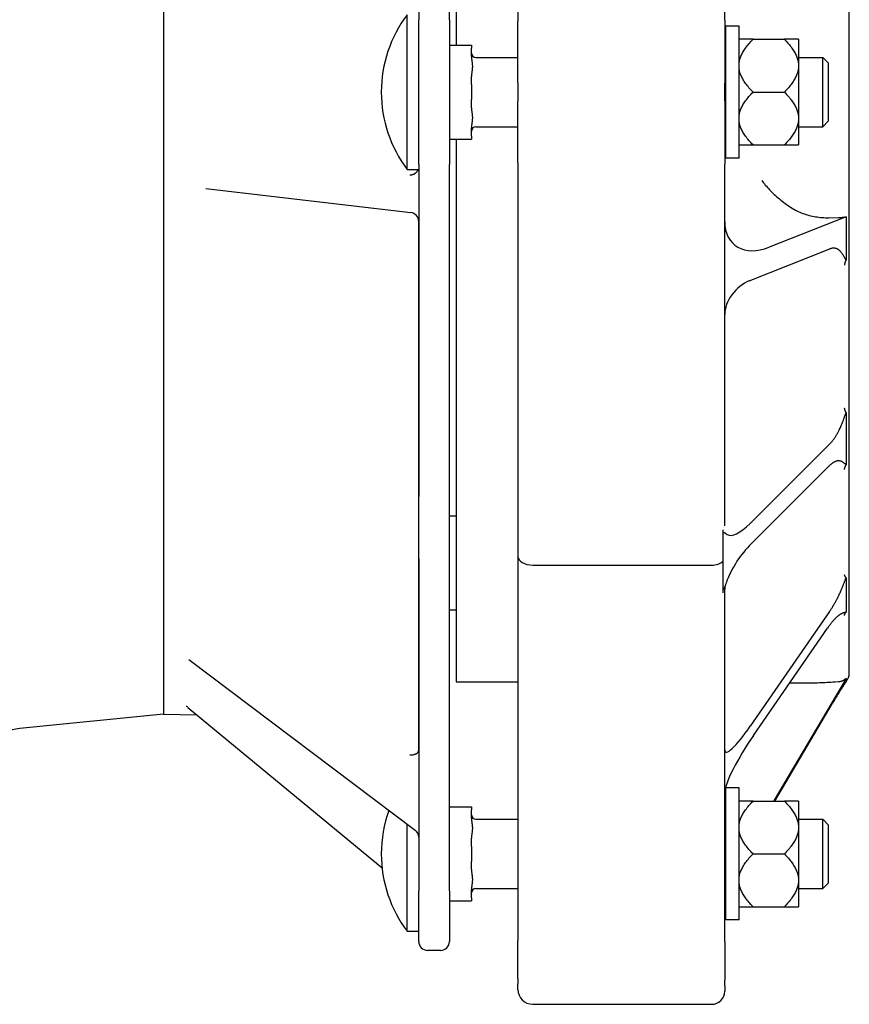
# Model space of a CAD drawing. Header units: millimetres. Extents: x -128 to 4212, y -144 to 1128.
# Tile 8 of 12: x 700 to 889, y 710 to 934. Entities that reach past the tile are written whole.
import ezdxf

# ---------------------------------------------------------------- set-up
doc = ezdxf.new("R2010")
doc.units = ezdxf.units.MM
doc.layers.add('DETAIL', color=2, linetype='Continuous')

msp = doc.modelspace()

# ---------------------------------------------------------------- linework, layer by layer
at = {"layer": 'DETAIL'}
for p, q in [((798.09, 934), (798.09, 1099.01)), ((733.09, 1058.89), (733.09, 776.19)), ((799.62, 1051.54), (799.62, 928.21)), ((888.92, 785.47), (888.92, 1049.61)), ((813.62, 1023.02), (813.62, 933.69)), ((860.62, 933.92), (860.62, 1016.23)), ((791.09, 1009.41), (791.09, 934)), ((788.48, 899.94), (788.48, 935.14)), ((791.09, 901.08), (791.09, 934)), ((798.09, 934), (798.09, 901.08)), ((813.62, 919.54), (813.62, 933.69)), ((860.62, 933.92), (860.62, 919.54)), ((860.87, 902.54), (860.87, 932.54)), ((863.87, 932.54), (860.87, 932.54)), ((863.87, 902.54), (863.87, 932.54)), ((867.07, 929.54), (863.87, 929.54)), ((867.07, 929.54), (874.17, 929.54)), ((877.37, 929.54), (874.17, 929.54)), ((877.37, 929.54), (877.37, 923.92)), ((798.09, 928.21), (803.09, 928.21)), ((803.09, 928.21), (803.09, 927.51)), ((803.09, 925.64), (803.09, 927.51)), ((804.09, 925.39), (813.62, 925.39)), ((860.62, 925.39), (860.87, 925.39)), ((877.37, 925.39), (882.87, 925.39)), ((882.87, 909.69), (882.87, 925.39)), ((884.09, 924.17), (882.87, 925.39)), ((884.09, 924.17), (884.09, 910.91)), ((877.37, 923.92), (877.37, 923.16)), ((877.37, 923.16), (877.37, 911.92)), ((803.09, 919.24), (803.09, 921.11)), ((813.62, 919.54), (813.62, 915.54)), ((860.62, 915.54), (860.62, 919.54)), ((803.09, 919.24), (803.09, 915.84)), ((867.07, 917.54), (874.17, 917.54)), ((803.09, 913.97), (803.09, 915.84)), ((813.62, 901.39), (813.62, 915.54)), ((860.62, 915.54), (860.62, 901.16)), ((877.37, 911.92), (877.37, 911.16)), ((877.37, 911.16), (877.37, 905.55)), ((884.09, 910.91), (882.87, 909.69)), ((803.09, 907.57), (803.09, 909.44)), ((804.09, 909.69), (813.62, 909.69)), ((860.62, 909.69), (860.87, 909.69)), ((877.37, 909.69), (882.87, 909.69)), ((798.09, 906.87), (803.09, 906.87)), ((799.62, 906.87), (799.62, 783.54)), ((803.09, 907.57), (803.09, 906.87)), ((863.87, 905.55), (867.07, 905.55)), ((867.07, 905.55), (874.17, 905.55)), ((874.17, 905.55), (877.37, 905.55)), ((863.87, 902.54), (860.87, 902.54)), ((788.48, 899.94), (791.09, 899.94)), ((791.09, 901.08), (791.09, 825.68)), ((798.09, 736.07), (798.09, 901.08)), ((813.62, 901.39), (813.62, 812.06)), ((860.62, 819.02), (860.62, 901.16)), ((742.72, 895.61), (789.32, 890.16)), ((791.06, 888.48), (791.06, 767.83)), ((888.18, 889.21), (870.72, 882.29)), ((884.28, 889.01), (886.49, 889.04)), ((888.15, 889.21), (888.18, 889.21)), ((888.18, 889.21), (888.18, 886.29)), ((888.18, 886.29), (888.18, 879.36)), ((866.2, 874.66), (884.53, 881.92)), ((888.18, 844.74), (888.18, 838.85)), ((884.41, 837.51), (866.41, 819.55)), ((888.18, 838.85), (888.18, 832.85)), ((866.62, 814.91), (884.29, 832.54)), ((798.09, 821.24), (799.62, 821.24)), ((860.2, 818.09), (860.2, 817.31)), ((860.2, 817.31), (860.2, 810.93)), ((791.09, 811.48), (791.09, 736.07)), ((813.62, 812.06), (813.62, 724.74)), ((817.02, 810.07), (857.62, 810.07)), ((860.2, 810.93), (860.2, 804.41)), ((888.18, 807.19), (888.18, 803.4)), ((860.2, 804.41), (860.2, 803.77)), ((860.62, 724.5), (860.62, 804.63)), ((888.18, 803.4), (888.18, 799.34)), ((798.09, 799.89), (799.62, 799.89)), ((884.41, 799.5), (866.41, 773.45)), ((867.12, 771.34), (884, 795.77)), ((738.89, 788.59), (738.89, 788.59)), ((738.89, 788.59), (790.29, 749.82)), ((799.62, 783.54), (813.62, 783.54)), ((888.18, 784.32), (871.82, 756.62)), ((885.63, 783.54), (886.49, 783.59)), ((888.15, 784.31), (888.18, 784.32)), ((888.18, 784.32), (888.18, 784.08)), ((888.18, 784.08), (888.18, 783.57)), ((738.68, 777.73), (782.76, 741.31)), ((871.99, 756.44), (885.05, 778.54)), ((733.09, 776.19), (700.45, 772.93)), ((733.09, 776.19), (740.71, 776.06)), ((789.06, 766.93), (789.09, 766.93)), ((860.87, 729.45), (860.87, 759.45)), ((863.87, 759.45), (860.87, 759.45)), ((863.87, 729.45), (863.87, 759.45)), ((867.07, 756.44), (863.87, 756.44)), ((867.07, 756.44), (874.17, 756.44)), ((877.37, 756.44), (874.17, 756.44)), ((877.37, 756.44), (877.37, 750.83)), ((798.09, 755.12), (803.09, 755.12)), ((803.09, 755.12), (803.09, 754.42)), ((803.09, 752.55), (803.09, 754.42)), ((804.09, 752.3), (813.62, 752.3)), ((860.62, 752.3), (860.87, 752.3)), ((877.37, 752.3), (882.87, 752.3)), ((882.87, 736.6), (882.87, 752.3)), ((884.09, 751.08), (882.87, 752.3)), ((788.48, 726.85), (788.48, 751.19)), ((877.37, 750.83), (877.37, 750.07)), ((877.37, 750.07), (877.37, 738.83)), ((884.09, 751.08), (884.09, 737.82)), ((803.09, 746.15), (803.09, 748.02)), ((803.09, 746.15), (803.09, 742.75)), ((867.07, 744.45), (874.17, 744.45)), ((803.09, 740.88), (803.09, 742.75)), ((877.37, 738.83), (877.37, 738.07)), ((803.09, 734.48), (803.09, 736.35)), ((804.09, 736.6), (813.62, 736.6)), ((860.62, 736.6), (860.87, 736.6)), ((877.37, 738.07), (877.37, 732.45)), ((877.37, 736.6), (882.87, 736.6)), ((884.09, 737.82), (882.87, 736.6)), ((791.09, 724.53), (791.09, 736.07)), ((798.09, 736.07), (798.09, 724.53)), ((803.09, 734.48), (803.09, 733.78)), ((798.09, 733.78), (803.09, 733.78)), ((863.87, 732.45), (867.07, 732.45)), ((867.07, 732.45), (874.17, 732.45)), ((874.17, 732.45), (877.37, 732.45)), ((863.87, 729.45), (860.87, 729.45)), ((788.48, 726.85), (791.09, 726.85)), ((813.62, 716.11), (813.62, 724.74)), ((860.62, 724.5), (860.62, 715.73)), ((796.09, 722.53), (793.09, 722.53)), ((813.62, 716.11), (813.62, 714.87)), ((813.62, 713.67), (813.62, 714.87)), ((860.62, 714.49), (860.62, 715.73)), ((860.62, 714.49), (860.62, 713.27)), ((817.02, 710.27), (857.62, 710.27))]:
    msp.add_line(p, q, dxfattribs=at)
at = {"layer": 'DETAIL', "flags": 128}
for points in [[(863.87, 923.92), (863.89, 924.14), (863.92, 924.37), (863.96, 924.59), (864.01, 924.81), (864.07, 925.04), (864.14, 925.26), (864.22, 925.49), (864.3, 925.71), (864.4, 925.94), (864.51, 926.17), (864.62, 926.4), (864.75, 926.63), (864.89, 926.86), (865.03, 927.09), (865.19, 927.32), (865.35, 927.56), (865.53, 927.8), (865.72, 928.04), (865.92, 928.28), (866.12, 928.53), (866.34, 928.77), (866.57, 929.02), (866.81, 929.28), (867.07, 929.54)], [(874.17, 929.54), (874.42, 929.28), (874.66, 929.02), (874.89, 928.77), (875.11, 928.53), (875.32, 928.28), (875.52, 928.04), (875.7, 927.8), (875.88, 927.56), (876.04, 927.32), (876.2, 927.09), (876.35, 926.86), (876.48, 926.63), (876.61, 926.4), (876.73, 926.17), (876.83, 925.94), (876.93, 925.71), (877.02, 925.49), (877.1, 925.26), (877.17, 925.04), (877.22, 924.81), (877.27, 924.59), (877.31, 924.37), (877.35, 924.14), (877.37, 923.92)], [(803.09, 925.64), (803.09, 925.45), (803.1, 925.26), (803.12, 925.07), (803.14, 924.89), (803.16, 924.7), (803.19, 924.52), (803.21, 924.32), (803.24, 924.13), (803.26, 923.94), (803.27, 923.74), (803.28, 923.56), (803.29, 923.37), (803.28, 923.19), (803.27, 923.01), (803.26, 922.81), (803.24, 922.62), (803.21, 922.43), (803.19, 922.23), (803.16, 922.05), (803.14, 921.86), (803.12, 921.68), (803.1, 921.49), (803.09, 921.29), (803.09, 921.11)], [(867.07, 917.54), (866.81, 917.8), (866.57, 918.05), (866.34, 918.3), (866.12, 918.55), (865.92, 918.8), (865.72, 919.04), (865.53, 919.28), (865.35, 919.52), (865.19, 919.75), (865.03, 919.99), (864.89, 920.22), (864.75, 920.45), (864.62, 920.68), (864.51, 920.91), (864.4, 921.14), (864.3, 921.36), (864.22, 921.59), (864.14, 921.81), (864.07, 922.04), (864.01, 922.26), (863.96, 922.49), (863.92, 922.71), (863.89, 922.93), (863.87, 923.16)], [(877.37, 923.16), (877.35, 922.93), (877.31, 922.71), (877.27, 922.49), (877.22, 922.26), (877.17, 922.04), (877.1, 921.81), (877.02, 921.59), (876.93, 921.36), (876.83, 921.14), (876.73, 920.91), (876.61, 920.68), (876.48, 920.45), (876.35, 920.22), (876.2, 919.99), (876.04, 919.75), (875.88, 919.52), (875.7, 919.28), (875.52, 919.04), (875.32, 918.8), (875.11, 918.55), (874.89, 918.3), (874.66, 918.05), (874.42, 917.8), (874.17, 917.54)], [(863.87, 911.92), (863.89, 912.15), (863.92, 912.37), (863.96, 912.6), (864.01, 912.82), (864.07, 913.04), (864.14, 913.27), (864.22, 913.49), (864.3, 913.72), (864.4, 913.95), (864.51, 914.17), (864.62, 914.4), (864.75, 914.63), (864.89, 914.86), (865.03, 915.09), (865.19, 915.33), (865.35, 915.56), (865.53, 915.8), (865.72, 916.04), (865.92, 916.29), (866.12, 916.53), (866.34, 916.78), (866.57, 917.03), (866.81, 917.28), (867.07, 917.54)], [(874.17, 917.54), (874.42, 917.28), (874.66, 917.03), (874.89, 916.78), (875.11, 916.53), (875.32, 916.29), (875.52, 916.04), (875.7, 915.8), (875.88, 915.56), (876.04, 915.33), (876.2, 915.09), (876.35, 914.86), (876.48, 914.63), (876.61, 914.4), (876.73, 914.17), (876.83, 913.95), (876.93, 913.72), (877.02, 913.49), (877.1, 913.27), (877.17, 913.04), (877.22, 912.82), (877.27, 912.6), (877.31, 912.37), (877.35, 912.15), (877.37, 911.92)], [(803.09, 913.97), (803.09, 913.79), (803.1, 913.59), (803.12, 913.4), (803.14, 913.22), (803.16, 913.04), (803.19, 912.85), (803.21, 912.66), (803.24, 912.46), (803.26, 912.27), (803.27, 912.08), (803.28, 911.89), (803.29, 911.71), (803.28, 911.53), (803.27, 911.34), (803.26, 911.15), (803.24, 910.95), (803.21, 910.76), (803.19, 910.57), (803.16, 910.38), (803.14, 910.2), (803.12, 910.01), (803.1, 909.82), (803.09, 909.63), (803.09, 909.44)], [(867.07, 905.55), (866.81, 905.8), (866.57, 906.06), (866.34, 906.31), (866.12, 906.56), (865.92, 906.8), (865.72, 907.04), (865.53, 907.29), (865.35, 907.52), (865.19, 907.76), (865.03, 907.99), (864.89, 908.23), (864.75, 908.46), (864.62, 908.69), (864.51, 908.92), (864.4, 909.14), (864.3, 909.37), (864.22, 909.59), (864.14, 909.82), (864.07, 910.04), (864.01, 910.27), (863.96, 910.49), (863.92, 910.72), (863.89, 910.94), (863.87, 911.16)], [(877.37, 911.16), (877.35, 910.94), (877.31, 910.72), (877.27, 910.49), (877.22, 910.27), (877.17, 910.04), (877.1, 909.82), (877.02, 909.59), (876.93, 909.37), (876.83, 909.14), (876.73, 908.92), (876.61, 908.69), (876.48, 908.46), (876.35, 908.23), (876.2, 907.99), (876.04, 907.76), (875.88, 907.52), (875.7, 907.29), (875.52, 907.04), (875.32, 906.8), (875.11, 906.56), (874.89, 906.31), (874.66, 906.06), (874.42, 905.8), (874.17, 905.55)], [(790.84, 899.73), (790.8, 899.65), (790.75, 899.57), (790.7, 899.5), (790.64, 899.43), (790.59, 899.36), (790.52, 899.29), (790.46, 899.23), (790.39, 899.16), (790.33, 899.11), (790.25, 899.05), (790.18, 899), (790.1, 898.95), (790.03, 898.9), (789.95, 898.86), (789.87, 898.82), (789.78, 898.79), (789.7, 898.76), (789.61, 898.73), (789.53, 898.71), (789.44, 898.69), (789.35, 898.67), (789.26, 898.66), (789.18, 898.65), (789.09, 898.64)], [(790.75, 899.94), (790.75, 899.93), (790.76, 899.92), (790.76, 899.91), (790.77, 899.91), (790.77, 899.9), (790.77, 899.89), (790.78, 899.88), (790.78, 899.87), (790.79, 899.86), (790.79, 899.85), (790.79, 899.84), (790.8, 899.83), (790.8, 899.83), (790.81, 899.82), (790.81, 899.81), (790.81, 899.8), (790.82, 899.79), (790.82, 899.78), (790.82, 899.77), (790.83, 899.76), (790.83, 899.76), (790.84, 899.75), (790.84, 899.74), (790.84, 899.73)], [(790.84, 899.73), (790.85, 899.74), (790.86, 899.75), (790.86, 899.75), (790.87, 899.76), (790.88, 899.77), (790.88, 899.78), (790.89, 899.79), (790.9, 899.8), (790.9, 899.81), (790.91, 899.82), (790.91, 899.82), (790.92, 899.83), (790.93, 899.84), (790.93, 899.85), (790.94, 899.86), (790.94, 899.87), (790.95, 899.88), (790.95, 899.89), (790.96, 899.9), (790.96, 899.9), (790.97, 899.91), (790.97, 899.92), (790.98, 899.93), (790.98, 899.94)], [(869.03, 897.47), (869.22, 897.21), (869.42, 896.94), (869.63, 896.68), (869.84, 896.41), (870.07, 896.15), (870.3, 895.88), (870.54, 895.62), (870.79, 895.35), (871.05, 895.09), (871.31, 894.83), (871.58, 894.56), (871.86, 894.3), (872.14, 894.04), (872.43, 893.78), (872.73, 893.53), (873.03, 893.27), (873.34, 893.02), (873.66, 892.77), (873.99, 892.52), (874.32, 892.27), (874.65, 892.02), (875, 891.78), (875.34, 891.54), (875.7, 891.31)], [(875.7, 891.31), (876.01, 891.11), (876.33, 890.92), (876.66, 890.74), (876.99, 890.57), (877.33, 890.41), (877.67, 890.26), (878.02, 890.12), (878.37, 889.98), (878.72, 889.86), (879.08, 889.74), (879.44, 889.63), (879.8, 889.54), (880.17, 889.45), (880.53, 889.36), (880.9, 889.29), (881.27, 889.23), (881.65, 889.17), (882.02, 889.12), (882.4, 889.08), (882.77, 889.05), (883.15, 889.03), (883.53, 889.01), (883.9, 889.01), (884.28, 889.01)], [(886.49, 889.04), (886.57, 889.04), (886.65, 889.04), (886.72, 889.04), (886.8, 889.04), (886.88, 889.05), (886.96, 889.05), (887.03, 889.06), (887.11, 889.06), (887.18, 889.07), (887.25, 889.07), (887.32, 889.08), (887.39, 889.09), (887.45, 889.09), (887.52, 889.1), (887.59, 889.11), (887.66, 889.12), (887.72, 889.13), (887.79, 889.14), (887.85, 889.15), (887.92, 889.16), (887.98, 889.17), (888.04, 889.18), (888.09, 889.19), (888.15, 889.21)], [(886.62, 881.61), (886.54, 881.67), (886.46, 881.73), (886.38, 881.79), (886.3, 881.83), (886.22, 881.88), (886.13, 881.92), (886.05, 881.96), (885.96, 881.99), (885.88, 882.01), (885.79, 882.04), (885.7, 882.06), (885.62, 882.07), (885.53, 882.08), (885.44, 882.09), (885.35, 882.09), (885.26, 882.09), (885.17, 882.08), (885.08, 882.07), (884.99, 882.06), (884.89, 882.04), (884.8, 882.02), (884.71, 881.99), (884.62, 881.96), (884.53, 881.92)], [(888.18, 879.36), (888.14, 879.44), (888.1, 879.51), (888.05, 879.6), (888.01, 879.68), (887.96, 879.77), (887.91, 879.86), (887.86, 879.95), (887.8, 880.05), (887.75, 880.15), (887.69, 880.25), (887.63, 880.34), (887.57, 880.44), (887.51, 880.54), (887.44, 880.64), (887.38, 880.74), (887.31, 880.84), (887.23, 880.94), (887.16, 881.04), (887.08, 881.14), (886.99, 881.24), (886.91, 881.34), (886.81, 881.43), (886.72, 881.52), (886.62, 881.61)], [(887.87, 878.21), (887.87, 878.25), (887.88, 878.29), (887.88, 878.33), (887.89, 878.36), (887.89, 878.4), (887.9, 878.45), (887.91, 878.49), (887.92, 878.53), (887.93, 878.58), (887.94, 878.62), (887.95, 878.67), (887.96, 878.71), (887.97, 878.76), (887.98, 878.81), (888, 878.86), (888.01, 878.91), (888.03, 878.97), (888.05, 879.02), (888.07, 879.07), (888.09, 879.13), (888.11, 879.19), (888.13, 879.24), (888.16, 879.3), (888.18, 879.36)], [(888.18, 844.74), (888.15, 844.79), (888.13, 844.84), (888.1, 844.89), (888.08, 844.95), (888.06, 845), (888.03, 845.04), (888.02, 845.09), (888, 845.14), (887.98, 845.18), (887.97, 845.23), (887.95, 845.27), (887.94, 845.31), (887.93, 845.35), (887.92, 845.39), (887.91, 845.43), (887.9, 845.47), (887.89, 845.5), (887.88, 845.54), (887.88, 845.57), (887.87, 845.6), (887.87, 845.63), (887.86, 845.66), (887.86, 845.69), (887.85, 845.72)], [(886.62, 840.75), (886.72, 840.96), (886.82, 841.17), (886.91, 841.37), (886.99, 841.57), (887.08, 841.76), (887.15, 841.94), (887.23, 842.12), (887.3, 842.3), (887.37, 842.48), (887.44, 842.66), (887.5, 842.83), (887.57, 843), (887.63, 843.17), (887.69, 843.33), (887.75, 843.49), (887.8, 843.65), (887.85, 843.8), (887.91, 843.95), (887.96, 844.09), (888.01, 844.23), (888.05, 844.36), (888.1, 844.49), (888.14, 844.62), (888.18, 844.74)], [(884.41, 837.51), (884.5, 837.61), (884.6, 837.71), (884.7, 837.82), (884.8, 837.93), (884.89, 838.04), (884.99, 838.16), (885.09, 838.28), (885.18, 838.4), (885.28, 838.53), (885.37, 838.66), (885.47, 838.79), (885.56, 838.92), (885.65, 839.06), (885.75, 839.2), (885.84, 839.34), (885.93, 839.49), (886.02, 839.64), (886.11, 839.79), (886.2, 839.94), (886.28, 840.1), (886.37, 840.26), (886.45, 840.42), (886.54, 840.58), (886.62, 840.75)], [(886.62, 833.75), (886.53, 833.76), (886.45, 833.76), (886.36, 833.75), (886.27, 833.74), (886.18, 833.73), (886.08, 833.71), (885.99, 833.68), (885.89, 833.65), (885.8, 833.61), (885.7, 833.57), (885.6, 833.53), (885.51, 833.48), (885.41, 833.42), (885.31, 833.36), (885.21, 833.3), (885.11, 833.23), (885, 833.16), (884.9, 833.08), (884.8, 833), (884.7, 832.92), (884.59, 832.83), (884.49, 832.74), (884.39, 832.64), (884.29, 832.54)], [(888.18, 832.85), (888.14, 832.89), (888.1, 832.93), (888.05, 832.97), (888, 833.01), (887.95, 833.05), (887.9, 833.1), (887.85, 833.14), (887.8, 833.19), (887.74, 833.24), (887.68, 833.28), (887.62, 833.33), (887.56, 833.38), (887.49, 833.42), (887.43, 833.46), (887.36, 833.51), (887.29, 833.55), (887.22, 833.58), (887.14, 833.62), (887.06, 833.65), (886.98, 833.68), (886.9, 833.7), (886.81, 833.72), (886.72, 833.74), (886.62, 833.75)], [(887.84, 831.82), (887.84, 831.85), (887.84, 831.89), (887.85, 831.92), (887.86, 831.95), (887.86, 831.99), (887.87, 832.03), (887.88, 832.07), (887.89, 832.1), (887.9, 832.14), (887.91, 832.19), (887.92, 832.23), (887.93, 832.27), (887.95, 832.31), (887.96, 832.36), (887.98, 832.4), (888, 832.45), (888.02, 832.5), (888.04, 832.54), (888.06, 832.59), (888.08, 832.64), (888.1, 832.69), (888.13, 832.75), (888.15, 832.8), (888.18, 832.85)], [(791.09, 811.48), (791.09, 811.89), (791.09, 812.29), (791.09, 812.69), (791.09, 813.1), (791.09, 813.5), (791.09, 813.9), (791.09, 814.3), (791.09, 814.7), (791.09, 815.1), (791.09, 815.5), (791.09, 815.9), (791.1, 816.3), (791.1, 816.69), (791.1, 817.09), (791.1, 817.48), (791.1, 817.87), (791.1, 818.25), (791.1, 818.64), (791.1, 819.03), (791.1, 819.42), (791.1, 819.81), (791.1, 820.21), (791.1, 820.62), (791.09, 821.02), (791.09, 821.43), (791.09, 821.85), (791.09, 822.26), (791.09, 822.68), (791.09, 823.1), (791.09, 823.53), (791.09, 823.95), (791.09, 824.38), (791.09, 824.81), (791.09, 825.24), (791.09, 825.68)], [(860.2, 817.31), (860.23, 817.35), (860.27, 817.38), (860.3, 817.41), (860.33, 817.43), (860.36, 817.45), (860.39, 817.46), (860.42, 817.46), (860.46, 817.46), (860.49, 817.46), (860.52, 817.45), (860.56, 817.43), (860.6, 817.42), (860.64, 817.4), (860.68, 817.37), (860.72, 817.34), (860.76, 817.31), (860.81, 817.28), (860.86, 817.25), (860.91, 817.21), (860.96, 817.17), (861.01, 817.13), (861.07, 817.09), (861.12, 817.05), (861.18, 817.01)], [(888.18, 807.19), (888.15, 807.23), (888.13, 807.26), (888.1, 807.3), (888.08, 807.33), (888.06, 807.36), (888.03, 807.39), (888.02, 807.42), (888, 807.45), (887.98, 807.48), (887.97, 807.51), (887.95, 807.54), (887.94, 807.56), (887.93, 807.59), (887.92, 807.61), (887.91, 807.64), (887.9, 807.66), (887.89, 807.68), (887.88, 807.71), (887.88, 807.73), (887.87, 807.75), (887.87, 807.77), (887.86, 807.79), (887.86, 807.8), (887.85, 807.82)], [(861.18, 806.69), (861.13, 806.53), (861.07, 806.37), (861.01, 806.22), (860.96, 806.08), (860.91, 805.94), (860.86, 805.8), (860.82, 805.67), (860.77, 805.54), (860.73, 805.42), (860.68, 805.31), (860.64, 805.2), (860.6, 805.1), (860.56, 805.01), (860.53, 804.92), (860.49, 804.84), (860.46, 804.76), (860.42, 804.7), (860.39, 804.64), (860.36, 804.59), (860.33, 804.54), (860.3, 804.5), (860.27, 804.46), (860.23, 804.43), (860.2, 804.41)], [(860.78, 805.58), (860.71, 805.36), (860.66, 805.13), (860.63, 804.88), (860.62, 804.63)], [(886.62, 803.36), (886.72, 803.58), (886.82, 803.79), (886.91, 804), (886.99, 804.2), (887.08, 804.38), (887.15, 804.56), (887.23, 804.74), (887.3, 804.92), (887.37, 805.09), (887.44, 805.25), (887.5, 805.42), (887.57, 805.58), (887.63, 805.74), (887.69, 805.89), (887.75, 806.04), (887.8, 806.19), (887.85, 806.33), (887.91, 806.46), (887.96, 806.6), (888.01, 806.73), (888.05, 806.85), (888.1, 806.97), (888.14, 807.09), (888.18, 807.19)], [(884.41, 799.5), (884.5, 799.64), (884.6, 799.78), (884.7, 799.93), (884.8, 800.08), (884.89, 800.23), (884.99, 800.38), (885.09, 800.54), (885.18, 800.69), (885.28, 800.85), (885.37, 801.01), (885.47, 801.17), (885.56, 801.34), (885.65, 801.5), (885.75, 801.66), (885.84, 801.83), (885.93, 802), (886.02, 802.17), (886.11, 802.34), (886.2, 802.51), (886.28, 802.68), (886.37, 802.85), (886.45, 803.02), (886.54, 803.19), (886.62, 803.36)], [(886.62, 798.72), (886.53, 798.65), (886.43, 798.58), (886.33, 798.5), (886.23, 798.42), (886.13, 798.33), (886.03, 798.23), (885.92, 798.13), (885.81, 798.02), (885.71, 797.91), (885.6, 797.8), (885.49, 797.68), (885.38, 797.56), (885.27, 797.43), (885.15, 797.3), (885.04, 797.16), (884.93, 797.02), (884.81, 796.88), (884.7, 796.73), (884.58, 796.58), (884.47, 796.42), (884.35, 796.27), (884.23, 796.11), (884.12, 795.94), (884, 795.77)], [(888.18, 799.34), (888.14, 799.33), (888.1, 799.32), (888.05, 799.31), (888, 799.3), (887.95, 799.29), (887.9, 799.28), (887.85, 799.27), (887.79, 799.25), (887.74, 799.24), (887.68, 799.23), (887.62, 799.21), (887.56, 799.19), (887.49, 799.17), (887.43, 799.15), (887.36, 799.12), (887.29, 799.09), (887.21, 799.06), (887.14, 799.03), (887.06, 798.99), (886.98, 798.95), (886.9, 798.9), (886.81, 798.85), (886.72, 798.79), (886.62, 798.72)], [(887.79, 798.61), (887.79, 798.63), (887.8, 798.65), (887.81, 798.68), (887.81, 798.7), (887.82, 798.73), (887.83, 798.75), (887.84, 798.78), (887.85, 798.8), (887.86, 798.83), (887.87, 798.86), (887.89, 798.89), (887.9, 798.92), (887.92, 798.95), (887.93, 798.98), (887.95, 799.01), (887.97, 799.05), (887.99, 799.08), (888.01, 799.12), (888.04, 799.15), (888.06, 799.19), (888.09, 799.23), (888.12, 799.26), (888.15, 799.3), (888.18, 799.34)], [(875.39, 783.31), (875.4, 783.31), (875.42, 783.31), (875.43, 783.31), (875.44, 783.31), (875.45, 783.31), (875.47, 783.31), (875.48, 783.31), (875.49, 783.31), (875.5, 783.31), (875.52, 783.31), (875.53, 783.31), (875.54, 783.31), (875.56, 783.31), (875.57, 783.31), (875.58, 783.31), (875.59, 783.31), (875.61, 783.31), (875.62, 783.31), (875.63, 783.31), (875.65, 783.31), (875.66, 783.31), (875.67, 783.31), (875.68, 783.31), (875.7, 783.31)], [(875.7, 783.31), (876.05, 783.3), (876.42, 783.29), (876.79, 783.28), (877.17, 783.28), (877.56, 783.28), (877.95, 783.28), (878.35, 783.28), (878.76, 783.28), (879.17, 783.29), (879.58, 783.29), (880, 783.3), (880.42, 783.31), (880.84, 783.33), (881.27, 783.34), (881.7, 783.35), (882.13, 783.37), (882.56, 783.39), (883, 783.4), (883.44, 783.42), (883.87, 783.44), (884.31, 783.46), (884.75, 783.49), (885.19, 783.51), (885.63, 783.54)], [(886.49, 783.59), (886.57, 783.59), (886.65, 783.6), (886.72, 783.61), (886.8, 783.62), (886.88, 783.64), (886.96, 783.66), (887.03, 783.68), (887.11, 783.7), (887.18, 783.72), (887.25, 783.75), (887.32, 783.77), (887.39, 783.8), (887.45, 783.83), (887.52, 783.87), (887.59, 783.9), (887.66, 783.94), (887.72, 783.98), (887.79, 784.03), (887.85, 784.07), (887.92, 784.12), (887.98, 784.17), (888.04, 784.21), (888.09, 784.26), (888.15, 784.31)], [(888.18, 783.57), (888.14, 783.51), (888.1, 783.44), (888.05, 783.37), (888, 783.3), (887.95, 783.23), (887.9, 783.15), (887.85, 783.07), (887.8, 782.98), (887.74, 782.9), (887.68, 782.81), (887.62, 782.71), (887.55, 782.61), (887.49, 782.51), (887.42, 782.41), (887.35, 782.3), (887.28, 782.19), (887.2, 782.07), (887.13, 781.95), (887.05, 781.82), (886.97, 781.69), (886.88, 781.56), (886.8, 781.42), (886.71, 781.28), (886.62, 781.13)], [(886.62, 781.13), (886.56, 781.04), (886.49, 780.94), (886.43, 780.84), (886.37, 780.74), (886.31, 780.64), (886.24, 780.53), (886.18, 780.43), (886.12, 780.32), (886.05, 780.22), (885.99, 780.11), (885.92, 780), (885.86, 779.89), (885.79, 779.78), (885.72, 779.67), (885.66, 779.56), (885.59, 779.45), (885.52, 779.34), (885.45, 779.22), (885.39, 779.11), (885.32, 779), (885.25, 778.88), (885.18, 778.77), (885.11, 778.65), (885.05, 778.54)], [(738.68, 777.73), (738.54, 777.84), (738.42, 777.91), (738.33, 777.95), (738.3, 777.96)], [(789.06, 766.93), (789.19, 766.93), (789.32, 766.93), (789.45, 766.94), (789.58, 766.96), (789.7, 766.97), (789.83, 766.99), (789.95, 767.02), (790.06, 767.05), (790.17, 767.08), (790.28, 767.11), (790.38, 767.15), (790.48, 767.19), (790.57, 767.23), (790.65, 767.28), (790.73, 767.33), (790.79, 767.38), (790.86, 767.43), (790.91, 767.48), (790.96, 767.54), (791, 767.6), (791.03, 767.65), (791.05, 767.71), (791.06, 767.77), (791.06, 767.83)], [(789.09, 766.93), (789.21, 766.93), (789.34, 766.93), (789.47, 766.94), (789.6, 766.96), (789.73, 766.97), (789.85, 766.99), (789.97, 767.02), (790.09, 767.05), (790.2, 767.08), (790.31, 767.11), (790.41, 767.15), (790.5, 767.19), (790.59, 767.23), (790.67, 767.28), (790.75, 767.33), (790.82, 767.38), (790.88, 767.43), (790.93, 767.48), (790.98, 767.54), (791.02, 767.6), (791.05, 767.66), (791.07, 767.72), (791.08, 767.78), (791.09, 767.84)], [(863.87, 750.83), (863.89, 751.05), (863.92, 751.27), (863.96, 751.5), (864.01, 751.72), (864.07, 751.95), (864.14, 752.17), (864.22, 752.4), (864.3, 752.62), (864.4, 752.85), (864.51, 753.07), (864.62, 753.3), (864.75, 753.53), (864.89, 753.76), (865.03, 754), (865.19, 754.23), (865.35, 754.47), (865.53, 754.7), (865.72, 754.95), (865.92, 755.19), (866.12, 755.43), (866.34, 755.68), (866.57, 755.93), (866.81, 756.19), (867.07, 756.44)], [(874.17, 756.44), (874.42, 756.19), (874.66, 755.93), (874.89, 755.68), (875.11, 755.43), (875.32, 755.19), (875.52, 754.95), (875.7, 754.7), (875.88, 754.47), (876.04, 754.23), (876.2, 754), (876.35, 753.76), (876.48, 753.53), (876.61, 753.3), (876.73, 753.07), (876.83, 752.85), (876.93, 752.62), (877.02, 752.4), (877.1, 752.17), (877.17, 751.95), (877.22, 751.72), (877.27, 751.5), (877.31, 751.27), (877.35, 751.05), (877.37, 750.83)], [(803.09, 752.55), (803.09, 752.36), (803.1, 752.17), (803.12, 751.98), (803.14, 751.79), (803.16, 751.61), (803.19, 751.42), (803.21, 751.23), (803.24, 751.04), (803.26, 750.84), (803.27, 750.65), (803.28, 750.46), (803.29, 750.28), (803.28, 750.1), (803.27, 749.91), (803.26, 749.72), (803.24, 749.53), (803.21, 749.33), (803.19, 749.14), (803.16, 748.95), (803.14, 748.77), (803.12, 748.59), (803.1, 748.4), (803.09, 748.2), (803.09, 748.02)], [(867.07, 744.45), (866.81, 744.71), (866.57, 744.96), (866.34, 745.21), (866.12, 745.46), (865.92, 745.7), (865.72, 745.95), (865.53, 746.19), (865.35, 746.43), (865.19, 746.66), (865.03, 746.9), (864.89, 747.13), (864.75, 747.36), (864.62, 747.59), (864.51, 747.82), (864.4, 748.04), (864.3, 748.27), (864.22, 748.5), (864.14, 748.72), (864.07, 748.95), (864.01, 749.17), (863.96, 749.39), (863.92, 749.62), (863.89, 749.84), (863.87, 750.07)], [(877.37, 750.07), (877.35, 749.84), (877.31, 749.62), (877.27, 749.39), (877.22, 749.17), (877.17, 748.95), (877.1, 748.72), (877.02, 748.5), (876.93, 748.27), (876.83, 748.04), (876.73, 747.82), (876.61, 747.59), (876.48, 747.36), (876.35, 747.13), (876.2, 746.9), (876.04, 746.66), (875.88, 746.43), (875.7, 746.19), (875.52, 745.95), (875.32, 745.7), (875.11, 745.46), (874.89, 745.21), (874.66, 744.96), (874.42, 744.71), (874.17, 744.45)], [(863.87, 738.83), (863.89, 739.06), (863.92, 739.28), (863.96, 739.5), (864.01, 739.73), (864.07, 739.95), (864.14, 740.18), (864.22, 740.4), (864.3, 740.63), (864.4, 740.85), (864.51, 741.08), (864.62, 741.31), (864.75, 741.54), (864.89, 741.77), (865.03, 742), (865.19, 742.24), (865.35, 742.47), (865.53, 742.71), (865.72, 742.95), (865.92, 743.19), (866.12, 743.44), (866.34, 743.69), (866.57, 743.94), (866.81, 744.19), (867.07, 744.45)], [(874.17, 744.45), (874.42, 744.19), (874.66, 743.94), (874.89, 743.69), (875.11, 743.44), (875.32, 743.19), (875.52, 742.95), (875.7, 742.71), (875.88, 742.47), (876.04, 742.24), (876.2, 742), (876.35, 741.77), (876.48, 741.54), (876.61, 741.31), (876.73, 741.08), (876.83, 740.85), (876.93, 740.63), (877.02, 740.4), (877.1, 740.18), (877.17, 739.95), (877.22, 739.73), (877.27, 739.5), (877.31, 739.28), (877.35, 739.06), (877.37, 738.83)], [(803.09, 740.88), (803.09, 740.7), (803.1, 740.5), (803.12, 740.31), (803.14, 740.13), (803.16, 739.94), (803.19, 739.76), (803.21, 739.56), (803.24, 739.37), (803.26, 739.18), (803.27, 738.98), (803.28, 738.8), (803.29, 738.62), (803.28, 738.43), (803.27, 738.25), (803.26, 738.05), (803.24, 737.86), (803.21, 737.67), (803.19, 737.47), (803.16, 737.29), (803.14, 737.1), (803.12, 736.92), (803.1, 736.73), (803.09, 736.54), (803.09, 736.35)], [(867.07, 732.45), (866.81, 732.71), (866.57, 732.97), (866.34, 733.22), (866.12, 733.46), (865.92, 733.71), (865.72, 733.95), (865.53, 734.19), (865.35, 734.43), (865.19, 734.67), (865.03, 734.9), (864.89, 735.13), (864.75, 735.36), (864.62, 735.59), (864.51, 735.82), (864.4, 736.05), (864.3, 736.28), (864.22, 736.5), (864.14, 736.73), (864.07, 736.95), (864.01, 737.18), (863.96, 737.4), (863.92, 737.62), (863.89, 737.85), (863.87, 738.07)], [(877.37, 738.07), (877.35, 737.85), (877.31, 737.62), (877.27, 737.4), (877.22, 737.18), (877.17, 736.95), (877.1, 736.73), (877.02, 736.5), (876.93, 736.28), (876.83, 736.05), (876.73, 735.82), (876.61, 735.59), (876.48, 735.36), (876.35, 735.13), (876.2, 734.9), (876.04, 734.67), (875.88, 734.43), (875.7, 734.19), (875.52, 733.95), (875.32, 733.71), (875.11, 733.46), (874.89, 733.22), (874.66, 732.97), (874.42, 732.71), (874.17, 732.45)]]:
    msp.add_lwpolyline(points, dxfattribs=at)
at = {"layer": 'DETAIL'}
for centre, radius, start, end in [((811.89, 917.52), 29.3, 143.0366, 179.9643), ((804.09, 926.39), 1, 180, 270), ((811.89, 917.56), 29.3, 180.0357, 216.9634), ((804.09, 908.69), 1, 90, 180), ((789.09, 888.18), 2, 0, 83.3392), ((886.35, 785.47), 2.57, 315.5501, 0), ((701.44, 762.98), 10, 95.7049, 135), ((811.89, 744.43), 29.3, 160.2473, 179.9643), ((804.09, 753.3), 1, 180, 270), ((789.09, 748.23), 2, 0, 52.9772), ((811.89, 744.47), 29.3, 180.0357, 216.9634), ((804.09, 735.6), 1, 90, 180), ((793.09, 724.53), 2, 180, 270), ((796.09, 724.53), 2, 270, 0), ((817.02, 713.67), 3.4, 180, 270), ((857.62, 713.27), 3, 270, 0)]:
    msp.add_arc(centre, radius, start, end, dxfattribs=at)
for centre, major_axis, ratio, start_param, end_param in [((870.72, 892.11), (-8.03, -9.14), 0.670189, 5.631733, 7.202529), ((866.2, 869.23), (-4.44, -5.05), 0.670189, 4.060936, 5.631733), ((866.41, 824.24), (-5.24, -7.22), 0.340696, 0.005694, 1.131986), ((866.62, 810.05), (-5.43, -7.48), 0.340696, 4.273578, 5.407087), ((817.02, 812.06), (-3.4, 0), 0.587852, 0, 1.570796), ((857.62, 811.83), (3, 0), 0.587852, 4.712389, 5.750809), ((866.41, 776.47), (-5.62, -8.87), 0.15905, 6.03718, 7.607977), ((867.12, 767.94), (-6.3, -9.95), 0.15905, 4.466384, 6.03718), ((871.82, 757.5), (-11.19, -18.97), 0.020281, 1.527046, 1.536431)]:
    msp.add_ellipse(centre, major_axis=major_axis, ratio=ratio, start_param=start_param, end_param=end_param, dxfattribs=at)

doc.saveas('drawing.dxf')
